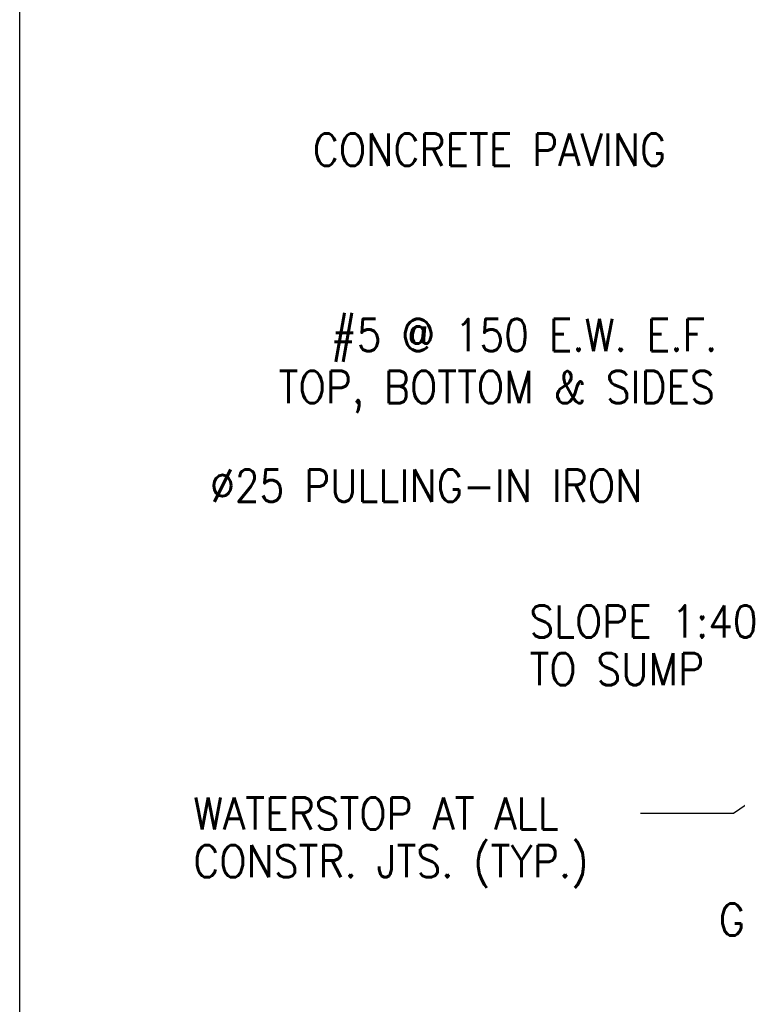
# Model space of a CAD drawing. Extents: x 0 to 7.6, y 0 to 9.85.
# Tile 2 of 6: x 0 to 2.23, y 2.02 to 5.08. Entities that reach past the tile are written whole.
import ezdxf

# ---------------------------------------------------------------- set-up
doc = ezdxf.new("R2010")
doc.units = 0
doc.header["$MEASUREMENT"] = 0
doc.layers.add('E-DETL', color=2, linetype='CONTINUOUS')
doc.layers.add('E-DETL-TEXT', color=3, linetype='CONTINUOUS')
doc.styles.add('ROMANS', font='ROMANS.SHX', dxfattribs={"width": 0.8})

msp = doc.modelspace()

# ---------------------------------------------------------------- linework, layer by layer
at = {"layer": 'E-DETL'}
msp.add_line((0, 0), (0, 9.8484), dxfattribs=at)
at = {"layer": 'E-DETL-TEXT'}
for p, q in [((2.6731, 2.9215), (2.2224, 2.6113)), ((2.2224, 2.6113), (1.9331, 2.6113))]:
    msp.add_line(p, q, dxfattribs=at)

# ---------------------------------------------------------------- texts
at = {"layer": 'E-DETL-TEXT', "style": 'ROMANS', "width": 0.9}
for s, p in [('CONCRETE PAVING', (0.9129, 4.6297)), ('#5 @ 150 E.W. E.F.', (0.9685, 4.0522)), ('TOP, BOTTOM & SIDES', (0.8064, 3.8903)), ('%%C25 PULLING-IN IRON', (0.5925, 3.583)), ('SLOPE 1:40', (1.5871, 3.1598)), ('TO SUMP', (1.5871, 3.0113)), ('WATERSTOP AT ALL', (0.5406, 2.5615)), ('CONSTR. JTS. (TYP.)', (0.5406, 2.4129)), ('GROUND ROD & CLAMP', (2.1763, 2.2311))]:
    msp.add_text(s, height=0.1, dxfattribs=at).set_placement(p)

doc.saveas('drawing.dxf')
